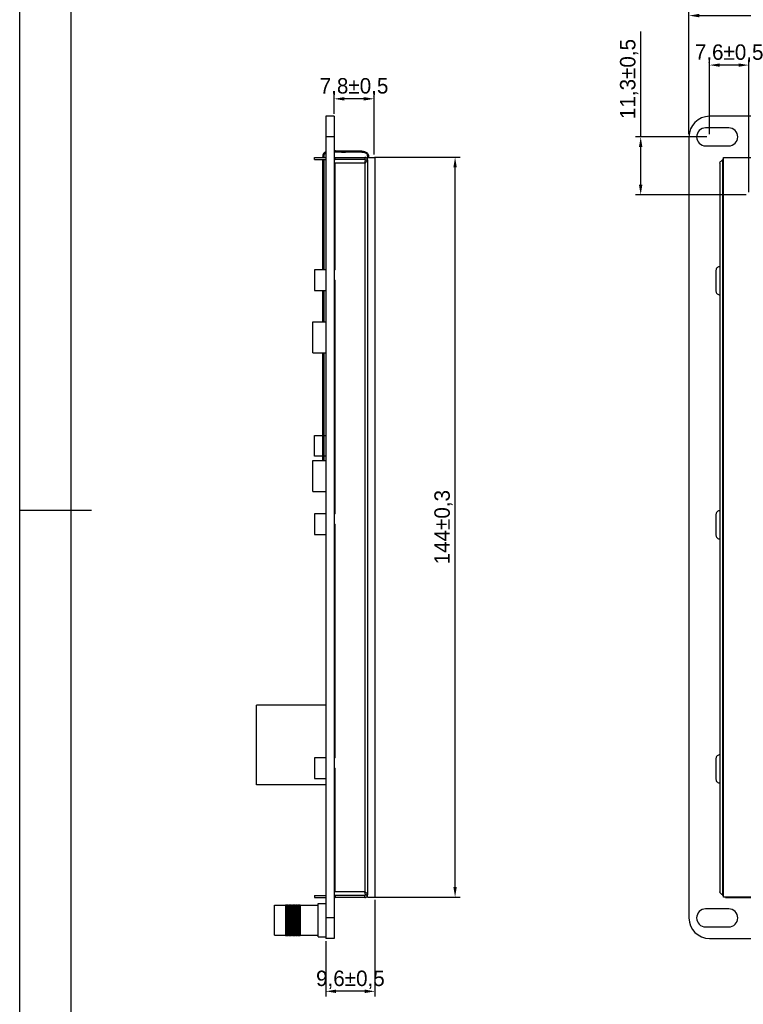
# Model space of a CAD drawing. Header units: millimetres. Extents: x -4382 to 345, y 512 to 5073.
# Tile 2 of 256: x -4382 to -4242, y 4781 to 4973. Entities that reach past the tile are written whole.
import ezdxf

# ---------------------------------------------------------------- set-up
doc = ezdxf.new("R2010")
doc.units = ezdxf.units.MM
doc.header["$LTSCALE"] = 5
doc.header["$PDSIZE"] = -1
doc.layers.add('HMI-D4', color=250, linetype='Continuous')
doc.layers.add('layer 1', color=7, linetype='Continuous')
doc.dimstyles.new('ISO-25', dxfattribs={"dimtxt": 2.5, "dimasz": 2.5, "dimexe": 1.25, "dimexo": 0.625, "dimtad": 1, "dimtxsty": 'Standard', "dimcen": 2.5, "dimadec": 0, "dimazin": 0, "dimtfac": 1, "dimtmove": 0, "dimatfit": 3, "dimfxl": 1, "dimarcsym": 0})

# ---------------------------------------------------------------- blocks, each defined once
blk = doc.blocks.new('*D852')
at = {"color": 0, "lineweight": -2}
for p, q in [((-4252.21, 4950.29), (-4252.21, 4974.38)), ((-4004.21, 4950.29), (-4004.21, 4974.38)), ((-4250.21, 4973.38), (-4006.21, 4973.38))]:
    blk.add_line(p, q, dxfattribs=at)
at = {"color": 0}
for points in [[(-4250.21, 4973.72), (-4250.21, 4973.05), (-4252.21, 4973.38)], [(-4006.21, 4973.72), (-4006.21, 4973.05), (-4004.21, 4973.38)]]:
    blk.add_solid(points, dxfattribs=at)
at = {"layer": 'Defpoints', "color": 0}
for p in [(-4004.21, 4973.38), (-4252.21, 4949.79), (-4004.21, 4949.79)]:
    blk.add_point(p, dxfattribs=at)
at = {"color": 0, "insert": (-4128.21, 4975.63), "char_height": 3, "attachment_point": 5}
blk.add_mtext('248±0,3', dxfattribs=at)
blk = doc.blocks.new('*D839')
at = {"color": 0, "lineweight": -2}
for p, q in [((-4313.41, 4945.84), (-4296.71, 4945.84)), ((-4297.71, 4803.82), (-4297.71, 4943.84)), ((-4313.41, 4801.82), (-4296.71, 4801.82))]:
    blk.add_line(p, q, dxfattribs=at)
at = {"color": 0}
for points in [[(-4298.04, 4943.84), (-4297.38, 4943.84), (-4297.71, 4945.84)], [(-4298.04, 4803.82), (-4297.38, 4803.82), (-4297.71, 4801.82)]]:
    blk.add_solid(points, dxfattribs=at)
at = {"layer": 'Defpoints', "color": 0}
for p in [(-4313.91, 4945.84), (-4297.71, 4945.84), (-4313.91, 4801.82)]:
    blk.add_point(p, dxfattribs=at)
at = {"color": 0, "insert": (-4299.96, 4873.83), "char_height": 3, "attachment_point": 5, "rotation": 90}
blk.add_mtext('144±0,3', dxfattribs=at)
blk = doc.blocks.new('*D840')
at = {"color": 0, "lineweight": -2}
for p, q in [((-4313.29, 4801.32), (-4313.29, 4782.5)), ((-4322.86, 4793.28), (-4322.86, 4782.5)), ((-4315.29, 4783.5), (-4320.86, 4783.5))]:
    blk.add_line(p, q, dxfattribs=at)
at = {"color": 0}
for points in [[(-4320.86, 4783.84), (-4320.86, 4783.17), (-4322.86, 4783.5)], [(-4315.29, 4783.84), (-4315.29, 4783.17), (-4313.29, 4783.5)]]:
    blk.add_solid(points, dxfattribs=at)
at = {"layer": 'Defpoints', "color": 0}
for p in [(-4313.29, 4801.82), (-4322.86, 4793.78), (-4322.86, 4783.5)]:
    blk.add_point(p, dxfattribs=at)
at = {"color": 0, "insert": (-4318.07, 4785.75), "char_height": 3, "attachment_point": 5}
blk.add_mtext('9,6±0,5', dxfattribs=at)
blk = doc.blocks.new('*D841')
at = {"color": 0, "lineweight": -2}
for p, q in [((-4321.26, 4954.29), (-4321.26, 4958.19)), ((-4315.46, 4957.19), (-4319.26, 4957.19)), ((-4313.46, 4946.34), (-4313.46, 4958.19))]:
    blk.add_line(p, q, dxfattribs=at)
at = {"color": 0}
for points in [[(-4319.26, 4957.52), (-4319.26, 4956.85), (-4321.26, 4957.19)], [(-4315.46, 4957.52), (-4315.46, 4956.85), (-4313.46, 4957.19)]]:
    blk.add_solid(points, dxfattribs=at)
at = {"layer": 'Defpoints', "color": 0}
for p in [(-4321.26, 4957.19), (-4321.26, 4953.79), (-4313.46, 4945.84)]:
    blk.add_point(p, dxfattribs=at)
at = {"color": 0, "insert": (-4317.36, 4959.44), "char_height": 3, "attachment_point": 5}
blk.add_mtext('7,8±0,5', dxfattribs=at)
blk = doc.blocks.new('*D849')
at = {"color": 0, "lineweight": -2}
for p, q in [((-4248.21, 4950.29), (-4248.21, 4964.75)), ((-4240.57, 4938.99), (-4240.57, 4964.75)), ((-4242.57, 4963.75), (-4246.21, 4963.75))]:
    blk.add_line(p, q, dxfattribs=at)
at = {"color": 0}
for points in [[(-4246.21, 4964.08), (-4246.21, 4963.42), (-4248.21, 4963.75)], [(-4242.57, 4964.08), (-4242.57, 4963.42), (-4240.57, 4963.75)]]:
    blk.add_solid(points, dxfattribs=at)
at = {"layer": 'Defpoints', "color": 0}
for p in [(-4248.21, 4963.75), (-4248.21, 4949.79), (-4240.57, 4938.49)]:
    blk.add_point(p, dxfattribs=at)
at = {"color": 0, "insert": (-4244.39, 4966), "char_height": 3, "attachment_point": 5}
blk.add_mtext('7,6±0,5', dxfattribs=at)
blk = doc.blocks.new('*D850')
at = {"color": 0, "lineweight": -2}
for p, q in [((-4261.6, 4949.79), (-4261.6, 4970.29)), ((-4248.71, 4949.79), (-4262.6, 4949.79)), ((-4261.6, 4940.49), (-4261.6, 4947.79)), ((-4241.07, 4938.49), (-4262.6, 4938.49))]:
    blk.add_line(p, q, dxfattribs=at)
at = {"color": 0}
for points in [[(-4261.94, 4947.79), (-4261.27, 4947.79), (-4261.6, 4949.79)], [(-4261.94, 4940.49), (-4261.27, 4940.49), (-4261.6, 4938.49)]]:
    blk.add_solid(points, dxfattribs=at)
at = {"layer": 'Defpoints', "color": 0}
for p in [(-4261.6, 4949.79), (-4248.21, 4949.79), (-4240.57, 4938.49)]:
    blk.add_point(p, dxfattribs=at)
at = {"color": 0, "insert": (-4263.85, 4961.04), "char_height": 3, "attachment_point": 5, "rotation": 90}
blk.add_mtext('11,3±0,5', dxfattribs=at)

msp = doc.modelspace()

# ---------------------------------------------------------------- linework, layer by layer
at = {"color": 7, "linetype": 'Continuous', "lineweight": 25}
for p, q in [((-4321.255, 4953.783), (-4322.855, 4953.783)), ((-4322.855, 4953.783), (-4322.855, 4949.783)), ((-4321.255, 4953.783), (-4321.255, 4949.783)), ((-4008.213, 4953.783), (-4248.213, 4953.783)), ((-4245.776, 4951.533), (-4248.963, 4951.533)), ((-4244.463, 4951.533), (-4245.776, 4951.533)), ((-4321.255, 4949.783), (-4322.855, 4949.783)), ((-4322.855, 4949.783), (-4322.855, 4797.783)), ((-4321.255, 4949.783), (-4321.255, 4797.783)), ((-4252.213, 4949.783), (-4252.213, 4797.783)), ((-4248.963, 4948.033), (-4245.776, 4948.033)), ((-4245.776, 4948.033), (-4244.463, 4948.033)), ((-4325.055, 4945.393), (-4325.055, 4945.793)), ((-4325.055, 4945.793), (-4322.855, 4945.793)), ((-4323.269, 4945.798), (-4323.269, 4945.793)), ((-4321.255, 4945.793), (-4321.055, 4945.793)), ((-4321.055, 4945.393), (-4321.055, 4945.793)), ((-4321.055, 4945.793), (-4315.255, 4945.793)), ((-4315.255, 4945.793), (-4315.255, 4945.393)), ((-4314.755, 4945.293), (-4314.755, 4945.793)), ((-4314.755, 4945.793), (-4313.255, 4945.793)), ((-4314.727, 4945.829), (-4314.531, 4945.793)), ((-4313.255, 4801.793), (-4313.255, 4945.793)), ((-4245.5, 4945.793), (-4090.532, 4945.793)), ((-4245.5, 4801.793), (-4245.5, 4945.793)), ((-4325.055, 4945.393), (-4322.855, 4945.393)), ((-4323.469, 4945.393), (-4323.469, 4923.913)), ((-4323.269, 4945.393), (-4323.269, 4923.913)), ((-4321.255, 4945.393), (-4321.055, 4945.393)), ((-4315.255, 4945.393), (-4321.055, 4945.393)), ((-4321.055, 4923.913), (-4321.055, 4944.686)), ((-4315.255, 4944.686), (-4321.055, 4944.686)), ((-4315.155, 4945.293), (-4315.255, 4945.393)), ((-4315.255, 4944.686), (-4315.155, 4945.293)), ((-4315.255, 4944.686), (-4315.255, 4802.88)), ((-4315.155, 4945.293), (-4314.755, 4945.293)), ((-4314.755, 4945.293), (-4314.755, 4802.273)), ((-4246.198, 4944.686), (-4246.198, 4802.88)), ((-4245.698, 4945.293), (-4245.698, 4802.273)), ((-4325.055, 4923.913), (-4325.055, 4919.913)), ((-4322.855, 4923.913), (-4325.055, 4923.913)), ((-4321.055, 4923.913), (-4321.255, 4923.913)), ((-4246.963, 4923.783), (-4246.963, 4919.783)), ((-4321.255, 4921.913), (-4321.055, 4921.913)), ((-4321.055, 4876.423), (-4321.055, 4921.913)), ((-4325.055, 4919.913), (-4322.855, 4919.913)), ((-4323.469, 4919.913), (-4323.469, 4913.783)), ((-4323.269, 4919.913), (-4323.269, 4913.783)), ((-4325.355, 4907.783), (-4325.355, 4913.783)), ((-4325.355, 4913.783), (-4322.855, 4913.783)), ((-4325.355, 4907.783), (-4322.855, 4907.783)), ((-4323.469, 4907.783), (-4323.469, 4886.783)), ((-4323.269, 4907.783), (-4323.269, 4886.783)), ((-4325.055, 4887.663), (-4325.055, 4891.663)), ((-4325.055, 4891.663), (-4323.469, 4891.663)), ((-4323.269, 4891.663), (-4322.855, 4891.663)), ((-4321.255, 4891.663), (-4321.055, 4891.663)), ((-4321.055, 4889.663), (-4321.255, 4889.663)), ((-4325.355, 4880.783), (-4325.355, 4886.783)), ((-4325.355, 4886.783), (-4322.855, 4886.783)), ((-4323.469, 4887.663), (-4325.055, 4887.663)), ((-4322.855, 4887.663), (-4323.269, 4887.663)), ((-4325.355, 4880.783), (-4322.855, 4880.783)), ((-4325.055, 4876.423), (-4325.055, 4872.423)), ((-4322.855, 4876.423), (-4325.055, 4876.423)), ((-4321.055, 4876.423), (-4321.255, 4876.423)), ((-4246.963, 4876.283), (-4246.963, 4872.283)), ((-4321.255, 4874.423), (-4321.055, 4874.423)), ((-4321.055, 4828.923), (-4321.055, 4874.423)), ((-4325.055, 4872.423), (-4322.855, 4872.423)), ((-4336.355, 4823.713), (-4336.355, 4839.213)), ((-4322.855, 4839.213), (-4336.355, 4839.213)), ((-4325.055, 4828.923), (-4325.055, 4824.923)), ((-4322.855, 4828.923), (-4325.055, 4828.923)), ((-4321.055, 4828.923), (-4321.255, 4828.923)), ((-4246.963, 4828.783), (-4246.963, 4824.783)), ((-4321.255, 4826.923), (-4321.055, 4826.923)), ((-4321.055, 4802.88), (-4321.055, 4826.923)), ((-4325.055, 4824.923), (-4322.855, 4824.923)), ((-4322.855, 4823.713), (-4336.355, 4823.713)), ((-4325.055, 4802.173), (-4325.055, 4801.773)), ((-4325.055, 4802.173), (-4322.855, 4802.173)), ((-4321.255, 4802.173), (-4321.055, 4802.173)), ((-4315.255, 4802.88), (-4321.055, 4802.88)), ((-4321.055, 4802.173), (-4321.055, 4801.773)), ((-4315.255, 4802.173), (-4321.055, 4802.173)), ((-4315.155, 4802.273), (-4315.255, 4802.88)), ((-4315.255, 4802.173), (-4315.155, 4802.273)), ((-4315.255, 4801.773), (-4315.255, 4802.173)), ((-4315.155, 4802.273), (-4314.755, 4802.273)), ((-4314.755, 4801.793), (-4314.755, 4802.273)), ((-4332.855, 4800.241), (-4330.727, 4800.241)), ((-4332.855, 4794.441), (-4332.855, 4800.241)), ((-4330.727, 4800.341), (-4330.727, 4794.341)), ((-4330.727, 4800.341), (-4330.527, 4800.341)), ((-4330.527, 4800.341), (-4330.527, 4794.341)), ((-4330.527, 4800.241), (-4330.427, 4800.241)), ((-4330.427, 4800.341), (-4330.227, 4800.341)), ((-4330.427, 4800.341), (-4330.427, 4794.341)), ((-4330.227, 4800.341), (-4330.227, 4794.341)), ((-4330.227, 4800.241), (-4330.127, 4800.241)), ((-4330.127, 4800.341), (-4329.927, 4800.341)), ((-4330.127, 4800.341), (-4330.127, 4794.341)), ((-4329.927, 4800.341), (-4329.927, 4794.341)), ((-4329.927, 4800.241), (-4329.827, 4800.241)), ((-4329.827, 4800.341), (-4329.627, 4800.341)), ((-4329.827, 4800.341), (-4329.827, 4794.341)), ((-4329.627, 4800.341), (-4329.627, 4794.341)), ((-4329.627, 4800.241), (-4329.527, 4800.241)), ((-4329.527, 4800.341), (-4329.527, 4794.341)), ((-4329.527, 4800.341), (-4329.327, 4800.341)), ((-4329.327, 4800.341), (-4329.327, 4794.341)), ((-4329.327, 4800.241), (-4329.227, 4800.241)), ((-4329.227, 4800.341), (-4329.027, 4800.341)), ((-4329.227, 4800.341), (-4329.227, 4794.341)), ((-4329.027, 4800.341), (-4329.027, 4794.341)), ((-4329.027, 4800.241), (-4328.927, 4800.241)), ((-4328.927, 4800.341), (-4328.927, 4794.341)), ((-4328.927, 4800.341), (-4328.727, 4800.341)), ((-4328.727, 4800.341), (-4328.727, 4794.341)), ((-4328.727, 4800.241), (-4328.627, 4800.241)), ((-4328.627, 4800.341), (-4328.627, 4794.341)), ((-4328.627, 4800.341), (-4328.427, 4800.341)), ((-4328.427, 4800.341), (-4328.427, 4794.341)), ((-4328.427, 4800.241), (-4328.327, 4800.241)), ((-4328.327, 4800.341), (-4328.127, 4800.341)), ((-4328.327, 4800.341), (-4328.327, 4794.341)), ((-4328.127, 4800.341), (-4328.127, 4794.341)), ((-4328.127, 4800.241), (-4328.027, 4800.241)), ((-4328.027, 4800.341), (-4328.027, 4794.341)), ((-4328.027, 4800.341), (-4327.827, 4800.341)), ((-4327.827, 4800.341), (-4327.827, 4794.341)), ((-4327.827, 4800.241), (-4324.355, 4800.241)), ((-4325.055, 4801.773), (-4322.855, 4801.773)), ((-4324.355, 4794.091), (-4324.355, 4800.591)), ((-4324.355, 4800.591), (-4322.855, 4800.591)), ((-4321.255, 4801.773), (-4321.055, 4801.773)), ((-4315.255, 4801.773), (-4321.055, 4801.773)), ((-4314.755, 4801.793), (-4313.255, 4801.793)), ((-4011.5, 4801.793), (-4245.5, 4801.793)), ((-4245.091, 4801.773), (-4011.335, 4801.773)), ((-4245.776, 4799.533), (-4248.963, 4799.533)), ((-4244.463, 4799.533), (-4245.776, 4799.533)), ((-4321.255, 4797.783), (-4322.855, 4797.783)), ((-4322.855, 4797.783), (-4322.855, 4793.783)), ((-4321.255, 4797.783), (-4321.255, 4793.783)), ((-4332.855, 4794.441), (-4330.727, 4794.441)), ((-4330.727, 4794.341), (-4330.527, 4794.341)), ((-4330.527, 4794.441), (-4330.427, 4794.441)), ((-4330.427, 4794.341), (-4330.227, 4794.341)), ((-4330.227, 4794.441), (-4330.127, 4794.441)), ((-4330.127, 4794.341), (-4329.927, 4794.341)), ((-4329.927, 4794.441), (-4329.827, 4794.441)), ((-4329.827, 4794.341), (-4329.627, 4794.341)), ((-4329.627, 4794.441), (-4329.527, 4794.441)), ((-4329.527, 4794.341), (-4329.327, 4794.341)), ((-4329.327, 4794.441), (-4329.227, 4794.441)), ((-4329.227, 4794.341), (-4329.027, 4794.341)), ((-4329.027, 4794.441), (-4328.927, 4794.441)), ((-4328.927, 4794.341), (-4328.727, 4794.341)), ((-4328.727, 4794.441), (-4328.627, 4794.441)), ((-4328.627, 4794.341), (-4328.427, 4794.341)), ((-4328.427, 4794.441), (-4328.327, 4794.441)), ((-4328.327, 4794.341), (-4328.127, 4794.341)), ((-4328.127, 4794.441), (-4328.027, 4794.441)), ((-4328.027, 4794.341), (-4327.827, 4794.341)), ((-4327.827, 4794.441), (-4324.355, 4794.441)), ((-4248.963, 4796.033), (-4245.776, 4796.033)), ((-4245.776, 4796.033), (-4244.463, 4796.033)), ((-4324.355, 4794.091), (-4322.855, 4794.091)), ((-4321.255, 4793.783), (-4322.855, 4793.783)), ((-4248.213, 4793.783), (-4008.213, 4793.783))]:
    msp.add_line(p, q, dxfattribs=at)
at = {"color": 8, "linetype": 'Continuous', "lineweight": 25}
for p, q in [((-4245.5, 4945.293), (-4245.698, 4945.293)), ((-4245.698, 4802.273), (-4245.5, 4802.273))]:
    msp.add_line(p, q, dxfattribs=at)
at = {"color": 7, "linetype": 'Continuous', "lineweight": 25}
for centre, radius, start, end in [((-4248.213, 4949.783), 4, 90, 180), ((-4248.963, 4949.783), 1.75, 90, 180), ((-4244.463, 4949.783), 1.75, 270, 90), ((-4248.963, 4949.783), 1.75, 180, 270), ((-4246.213, 4923.783), 0.75, 88.85401, 180), ((-4246.213, 4919.783), 0.75, 180, 271.14599), ((-4246.213, 4876.283), 0.75, 88.85401, 180), ((-4246.213, 4872.283), 0.75, 180, 271.14599), ((-4246.213, 4828.783), 0.75, 88.85401, 180), ((-4246.213, 4824.783), 0.75, 180, 271.14599), ((-4248.963, 4797.783), 1.75, 90, 180), ((-4244.463, 4797.783), 1.75, 270, 90), ((-4248.213, 4797.783), 4, 180, 270), ((-4248.963, 4797.783), 1.75, 180, 270)]:
    msp.add_arc(centre, radius, start, end, dxfattribs=at)
for points, knots in [([(-4322.855, 4946.839), (-4322.893, 4946.831), (-4323.02, 4946.803), (-4323.194, 4946.652), (-4323.368, 4946.43), (-4323.468, 4946.13), (-4323.469, 4945.911), (-4323.469, 4945.793)], [0, 0, 0, 0, 0.0866984, 0.2953881, 0.5032331, 0.7304304, 1, 1, 1, 1]), ([(-4322.878, 4946.628), (-4322.938, 4946.589), (-4323.057, 4946.513), (-4323.19, 4946.329), (-4323.27, 4946.085), (-4323.27, 4945.901), (-4323.269, 4945.798)], [0, 0, 0, 0, 0.2180216, 0.4362111, 0.6830832, 1, 1, 1, 1]), ([(-4314.531, 4945.793), (-4314.517, 4945.904), (-4314.493, 4946.108), (-4314.578, 4946.396), (-4314.753, 4946.615), (-4315.233, 4946.923), (-4316.158, 4947.034), (-4317.505, 4947.012), (-4318.826, 4946.972), (-4320.111, 4946.964), (-4320.849, 4947.044), (-4321.247, 4947.037), (-4321.255, 4947.037)], [0, 0, 0, 0, 0.0445719, 0.0819766, 0.1175003, 0.1551485, 0.3088929, 0.4790812, 0.7022435, 0.8395687, 0.9965999, 1, 1, 1, 1]), ([(-4314.727, 4945.829), (-4314.718, 4945.892), (-4314.702, 4946.007), (-4314.72, 4946.168), (-4314.775, 4946.321), (-4314.894, 4946.469), (-4315.171, 4946.645), (-4315.645, 4946.768), (-4316.416, 4946.833), (-4317.562, 4946.808), (-4318.827, 4946.772), (-4320.118, 4946.764), (-4320.855, 4946.844), (-4321.251, 4946.838), (-4321.255, 4946.838)], [0, 0, 0, 0, 0.02704251, 0.04887269, 0.06760066, 0.09506688, 0.1270736, 0.20437805, 0.29863612, 0.45352655, 0.68785842, 0.83303997, 0.9980398, 1, 1, 1, 1]), ([(-4245.698, 4945.293), (-4245.647, 4945.361), (-4245.582, 4945.448), (-4245.516, 4945.517), (-4245.5, 4945.533)], [0, 0, 0, 0, 0.7685108, 1, 1, 1, 1]), ([(-4245.5, 4802.033), (-4245.516, 4802.049), (-4245.582, 4802.118), (-4245.647, 4802.205), (-4245.698, 4802.273)], [0, 0, 0, 0, 0.2314892, 1, 1, 1, 1])]:
    msp.add_open_spline(points, degree=3, knots=knots, dxfattribs=at)
for points in [[(-4314.755, 4945.293), (-4314.763, 4945.359), (-4314.778, 4945.49), (-4314.893, 4945.655), (-4315.059, 4945.77), (-4315.19, 4945.785), (-4315.255, 4945.793)], [(-4315.255, 4944.686), (-4315.19, 4944.736), (-4315.059, 4944.838), (-4314.893, 4944.989), (-4314.778, 4945.141), (-4314.763, 4945.242), (-4314.755, 4945.293)], [(-4246.198, 4944.686), (-4246.19, 4944.736), (-4246.175, 4944.838), (-4246.06, 4944.989), (-4245.895, 4945.141), (-4245.763, 4945.242), (-4245.698, 4945.293)], [(-4314.755, 4802.273), (-4314.763, 4802.324), (-4314.778, 4802.425), (-4314.893, 4802.577), (-4315.059, 4802.728), (-4315.19, 4802.83), (-4315.255, 4802.88)], [(-4315.255, 4801.773), (-4315.19, 4801.781), (-4315.059, 4801.796), (-4314.893, 4801.911), (-4314.778, 4802.076), (-4314.763, 4802.207), (-4314.755, 4802.273)], [(-4245.698, 4802.273), (-4245.763, 4802.324), (-4245.895, 4802.425), (-4246.06, 4802.577), (-4246.175, 4802.728), (-4246.19, 4802.83), (-4246.198, 4802.88)]]:
    msp.add_open_spline(points, degree=3, dxfattribs=at)
at = {"layer": 'HMI-D4', "color": 0}
for points in [[(-3553.165, 5072.609), (-3553.165, 4486.279), (-4382.403, 4486.279), (-4382.403, 5072.609)], [(-3563.165, 5062.609), (-3563.165, 4496.279), (-4372.403, 4496.279), (-4372.403, 5062.609)]]:
    msp.add_lwpolyline(points, close=True, dxfattribs=at)
msp.add_lwpolyline([(-4382.403, 4877.166), (-4368.443, 4877.166)], dxfattribs=at)
at = {"layer": 'layer 1', "color": 0, "lineweight": 9}
msp.add_open_spline([(-4248.079, 4793.871), (-4248.079, 4793.871), (-4248.079, 4793.871), (-4248.079, 4793.871), (-4248.079, 4793.871), (-4248.079, 4793.871), (-4248.079, 4793.871), (-4248.079, 4793.871), (-4248.079, 4793.871), (-4248.079, 4793.871), (-4248.079, 4793.871), (-4248.079, 4793.871)], degree=3, knots=[0, 0, 0, 0, 0.25, 0.25, 0.25, 0.25, 0.5, 0.5, 0.5, 0.5, 1, 1, 1, 1], dxfattribs=at)
msp.add_open_spline([(-4248.079, 4793.871), (-4248.079, 4793.871), (-4248.079, 4793.871), (-4248.079, 4793.871), (-4248.079, 4793.871), (-4248.079, 4793.871), (-4248.079, 4793.871), (-4248.079, 4793.871), (-4248.079, 4793.871), (-4248.079, 4793.871), (-4248.079, 4793.871), (-4248.079, 4793.871)], degree=3, knots=[0, 0, 0, 0, 0.25, 0.25, 0.25, 0.25, 0.5, 0.5, 0.5, 0.5, 1, 1, 1, 1], dxfattribs=at)

# ---------------------------------------------------------------- dimensions: what is measured, and where the dimension line sits
at = {"color": 0}
for base, p1, p2, override, picture, middle in [((-4004.213, 4973.384), (-4252.213, 4949.789), (-4004.213, 4949.789), {"dimtxt": 3, "dimasz": 2, "dimexe": 1, "dimexo": 0.5, "dimgap": 0.5, "dimdec": 1, "dimtol": 1, "dimtp": 0.3, "dimtm": 0.3}, '*D852', (-4128.213, 4973.384)), ((-4248.213, 4963.75), (-4240.566, 4938.493), (-4248.213, 4949.786), {"dimtxt": 3, "dimasz": 2, "dimexe": 1, "dimexo": 0.5, "dimgap": 0.5, "dimdec": 1, "dimtol": 1, "dimtp": 0.5, "dimtm": 0.5}, '*D849', (-4244.389, 4963.75))]:
    dim = msp.add_linear_dim(base=base, p1=p1, p2=p2, dimstyle='ISO-25', override=override, dxfattribs=at)
    dim.commit()
    dim.dimension.update_dxf_attribs({"geometry": picture, "text_midpoint": middle, "dimtype": 160})
dim = msp.add_linear_dim(base=(-4261.602, 4949.786), p1=(-4240.566, 4938.493), p2=(-4248.213, 4949.786), angle=90, dimstyle='ISO-25', override={"dimtxt": 3, "dimasz": 2, "dimexe": 1, "dimexo": 0.5, "dimgap": 0.5, "dimdec": 1, "dimtol": 1, "dimtp": 0.5, "dimtm": 0.5}, dxfattribs=at)
dim.commit()
dim.dimension.update_dxf_attribs({"geometry": '*D850', "text_midpoint": (-4263.852, 4961.036)})
for base, p1, p2, angle, override, picture, middle in [((-4321.255, 4957.188), (-4313.455, 4945.836), (-4321.255, 4953.789), 180, {"dimtxt": 3, "dimasz": 2, "dimexe": 1, "dimexo": 0.5, "dimgap": 0.5, "dimdec": 1, "dimtol": 1, "dimtp": 0.5, "dimtm": 0.5}, '*D841', (-4317.355, 4957.188)), ((-4297.71, 4945.836), (-4313.91, 4801.818), (-4313.91, 4945.836), 270, {"dimtxt": 3, "dimasz": 2, "dimexe": 1, "dimexo": 0.5, "dimgap": 0.5, "dimdec": 1, "dimtol": 1, "dimtp": 0.3, "dimtm": 0.3}, '*D839', (-4297.71, 4873.827)), ((-4322.855, 4783.504), (-4313.285, 4801.818), (-4322.855, 4793.783), 180, {"dimtxt": 3, "dimasz": 2, "dimexe": 1, "dimexo": 0.5, "dimgap": 0.5, "dimdec": 1, "dimtol": 1, "dimtp": 0.5, "dimtm": 0.5}, '*D840', (-4318.07, 4783.504))]:
    dim = msp.add_linear_dim(base=base, p1=p1, p2=p2, angle=angle, dimstyle='ISO-25', override=override, dxfattribs=at)
    dim.commit()
    dim.dimension.update_dxf_attribs({"geometry": picture, "text_midpoint": middle, "dimtype": 160})

doc.saveas('drawing.dxf')
